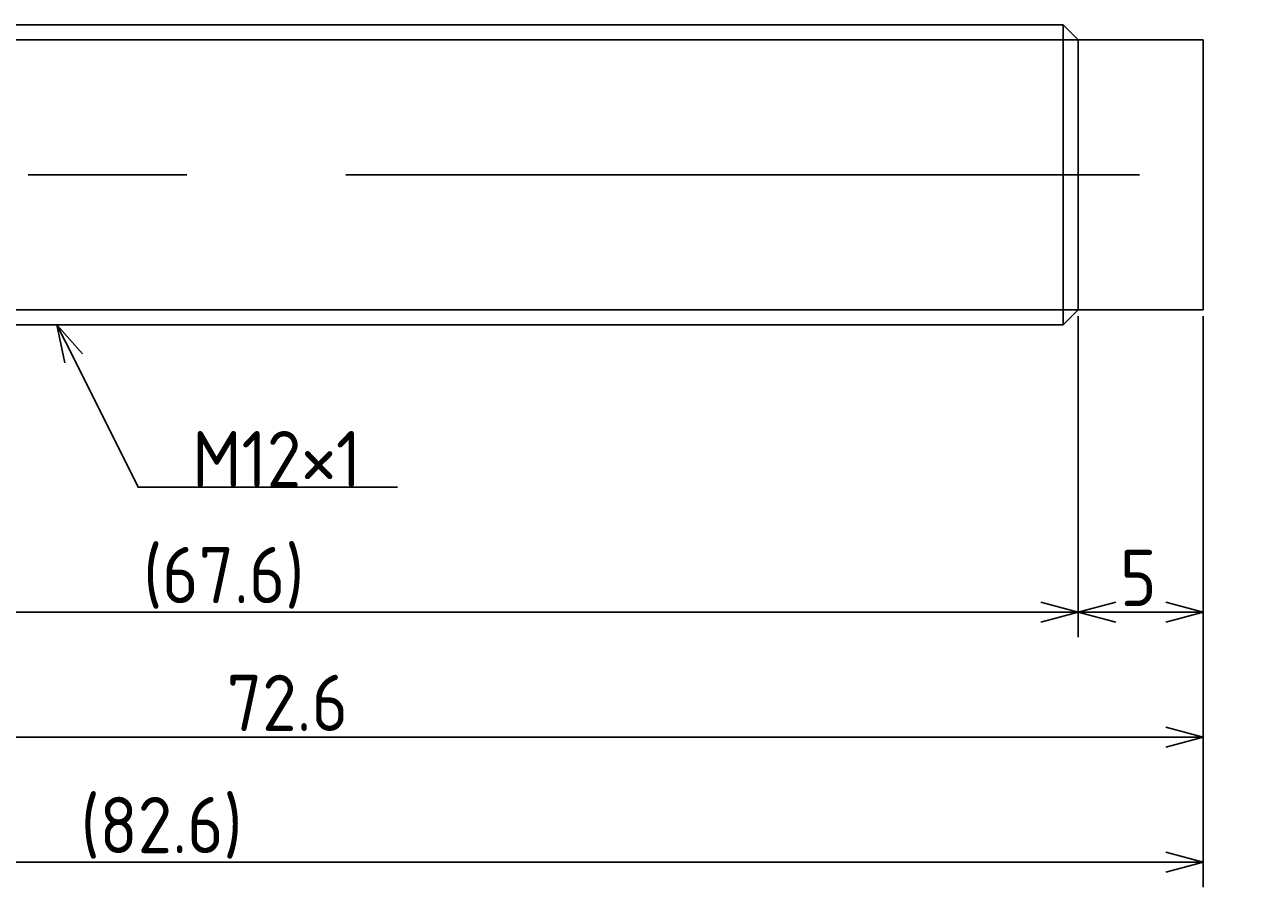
# Model space of a CAD drawing. Extents: x 138 to 298, y 131 to 184.
# Tile 4 of 4: x 248 to 298, y 142 to 176. Entities that reach past the tile are written whole.
import ezdxf

# ---------------------------------------------------------------- set-up
doc = ezdxf.new("R2010")
doc.units = 0
doc.linetypes.add('CENTER', pattern=[50.8, 31.75, -6.35, 6.35, -6.35])
doc.layers.get('0').update_dxf_attribs({"linetype": 'CONTINUOUS'})
doc.layers.get('DEFPOINTS').update_dxf_attribs({"linetype": 'CONTINUOUS'})
doc.layers.add('図形', color=7, linetype='CONTINUOUS')
doc.layers.add('寸法_文字', color=3, linetype='CONTINUOUS')
doc.layers.get('0').off()
doc.styles.add('DIMENSION', font='isocp.shx', dxfattribs={"bigfont": 'bigfont.shx'})
doc.dimstyles.get("Standard").update_dxf_attribs({"dimtxt": 0.18, "dimasz": 0.18, "dimexe": 0.18, "dimexo": 0.0625, "dimgap": 0.09, "dimtad": 0, "dimtih": 1, "dimtoh": 1, "dimzin": 0, "dimcen": 0.09, "dimazin": 3, "dimtfac": 1, "dimtofl": 0, "dimtmove": 0, "dimatfit": 3})

# ---------------------------------------------------------------- blocks, each defined once
blk = doc.blocks.new('_OPEN30')
at = {"color": 0, "linetype": 'BYBLOCK'}
for p, q in [((-1, 0.268), (0, 0)), ((0, 0), (-1, -0.268)), ((0, 0), (-1, 0))]:
    blk.add_line(p, q, dxfattribs=at)
blk = doc.blocks.new('*U23')
at = {"layer": '寸法_文字', "color": 3, "style": 'DIMENSION'}
blk.add_text('5', height=2.25, dxfattribs=at).set_placement((291.766, 152.75))
blk = doc.blocks.new('*D5')
at = {"layer": 'DEFPOINTS', "color": 0}
for p in [(290.1, 164.6), (295.1, 164.6), (290.1, 152.5)]:
    blk.add_point(p, dxfattribs=at)
at = {"layer": '寸法_文字', "color": 3}
for p, q in [((290.1, 164.35), (290.1, 151.5)), ((295.1, 164.35), (295.1, 151.5)), ((293.6, 152.5), (291.6, 152.5))]:
    blk.add_line(p, q, dxfattribs=at)
at = {"layer": '寸法_文字'}
blk.add_blockref('*U23', (0, 0), dxfattribs=at)
at = {"layer": '寸法_文字', "color": 3, "xscale": 1.5, "yscale": 1.5, "zscale": 1.5, "rotation": 180}
blk.add_blockref('_OPEN30', (290.1, 152.5), dxfattribs=at)
at = {"layer": '寸法_文字', "color": 3, "xscale": 1.5, "yscale": 1.5, "zscale": 1.5}
blk.add_blockref('_OPEN30', (295.1, 152.5), dxfattribs=at)
blk = doc.blocks.new('*U24')
at = {"layer": '寸法_文字', "color": 3, "style": 'DIMENSION'}
blk.add_text('(67.6)', height=2.25, dxfattribs=at).set_placement((252.7, 152.8625))
blk = doc.blocks.new('*D6')
at = {"layer": 'DEFPOINTS', "color": 0}
for p in [(222.5, 165.1), (290.1, 164.6), (222.5, 152.5)]:
    blk.add_point(p, dxfattribs=at)
at = {"layer": '寸法_文字', "color": 3}
for p, q in [((222.5, 164.85), (222.5, 151.5)), ((290.1, 164.35), (290.1, 151.5)), ((288.6, 152.5), (224, 152.5))]:
    blk.add_line(p, q, dxfattribs=at)
at = {"layer": '寸法_文字'}
blk.add_blockref('*U24', (0, 0), dxfattribs=at)
at = {"layer": '寸法_文字', "color": 3, "xscale": 1.5, "yscale": 1.5, "zscale": 1.5, "rotation": 180}
blk.add_blockref('_OPEN30', (222.5, 152.5), dxfattribs=at)
at = {"layer": '寸法_文字', "color": 3, "xscale": 1.5, "yscale": 1.5, "zscale": 1.5}
blk.add_blockref('_OPEN30', (290.1, 152.5), dxfattribs=at)
blk = doc.blocks.new('*U25')
at = {"layer": '寸法_文字', "color": 3, "style": 'DIMENSION'}
blk.add_text('72.6', height=2.25, dxfattribs=at).set_placement((256.044, 147.75))
blk = doc.blocks.new('*D9')
at = {"layer": 'DEFPOINTS', "color": 0}
for p in [(222.5, 165.147), (295.1, 164.6), (295.1, 147.5)]:
    blk.add_point(p, dxfattribs=at)
at = {"layer": '寸法_文字', "color": 3}
for p, q in [((222.5, 164.897), (222.5, 146.5)), ((295.1, 164.35), (295.1, 146.5)), ((224, 147.5), (293.6, 147.5))]:
    blk.add_line(p, q, dxfattribs=at)
at = {"layer": '寸法_文字'}
blk.add_blockref('*U25', (0, 0), dxfattribs=at)
at = {"layer": '寸法_文字', "color": 3, "xscale": 1.5, "yscale": 1.5, "zscale": 1.5, "rotation": 180}
blk.add_blockref('_OPEN30', (222.5, 147.5), dxfattribs=at)
at = {"layer": '寸法_文字', "color": 3, "xscale": 1.5, "yscale": 1.5, "zscale": 1.5}
blk.add_blockref('_OPEN30', (295.1, 147.5), dxfattribs=at)
blk = doc.blocks.new('*U26')
at = {"layer": '寸法_文字', "color": 3, "style": 'DIMENSION'}
blk.add_text('(82.6)', height=2.25, dxfattribs=at).set_placement((250.2, 142.8625))
blk = doc.blocks.new('*D10')
at = {"layer": 'DEFPOINTS', "color": 0}
for p in [(212.5, 168.25), (295.1, 164.6), (212.5, 142.5)]:
    blk.add_point(p, dxfattribs=at)
at = {"layer": '寸法_文字', "color": 3}
for p, q in [((212.5, 168), (212.5, 141.5)), ((295.1, 164.35), (295.1, 141.5)), ((293.6, 142.5), (214, 142.5))]:
    blk.add_line(p, q, dxfattribs=at)
at = {"layer": '寸法_文字'}
blk.add_blockref('*U26', (0, 0), dxfattribs=at)
at = {"layer": '寸法_文字', "color": 3, "xscale": 1.5, "yscale": 1.5, "zscale": 1.5, "rotation": 180}
blk.add_blockref('_OPEN30', (212.5, 142.5), dxfattribs=at)
at = {"layer": '寸法_文字', "color": 3, "xscale": 1.5, "yscale": 1.5, "zscale": 1.5}
blk.add_blockref('_OPEN30', (295.1, 142.5), dxfattribs=at)
blk = doc.blocks.new('*U12')
at = {"layer": '寸法_文字'}
blk.add_lwpolyline([(249.921, 162.658), (252.5, 157.5), (255, 157.5), (262.875, 157.5)], dxfattribs=at)
at = {"layer": '寸法_文字', "xscale": 1.5, "yscale": 1.5, "zscale": 1.5, "rotation": 116.5650511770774}
blk.add_blockref('_OPEN30', (249.25, 164), dxfattribs=at)
blk = doc.blocks.new('*U13')
at = {"layer": '寸法_文字', "style": 'DIMENSION'}
blk.add_text('M12×1', height=2.25, dxfattribs=at).set_placement((254.6625, 157.5))

msp = doc.modelspace()

# ---------------------------------------------------------------- linework, layer by layer
at = {"layer": '図形'}
for p, q in [((224.6, 176), (289.5, 176)), ((289.5, 164), (289.5, 176)), ((290.1, 175.4), (289.5, 176)), ((290.1, 175.4), (295.1, 175.4)), ((290.1, 164.6), (290.1, 175.4)), ((295.1, 164.6), (295.1, 175.4)), ((290.1, 164.6), (289.5, 164)), ((290.1, 164.6), (295.1, 164.6)), ((224.6, 164), (289.5, 164))]:
    msp.add_line(p, q, dxfattribs=at)
at = {"layer": '図形', "color": 3}
for p, q in [((224, 175.4), (290.1, 175.4)), ((224, 164.6), (290.1, 164.6))]:
    msp.add_line(p, q, dxfattribs=at)
at = {"layer": '図形', "color": 3, "linetype": 'CENTER'}
msp.add_line((210, 170), (297.5, 170), dxfattribs=at)

# ---------------------------------------------------------------- block references
at = {"layer": '寸法_文字'}
for name in ['*U12', '*U13']:
    msp.add_blockref(name, (0, 0), dxfattribs=at)

# ---------------------------------------------------------------- dimensions: what is measured, and where the dimension line sits
for base, p1, p2, picture, middle in [((212.5, 142.5), (295.1, 164.6), (212.5, 168.25), '*D10', (253.8, 142.5)), ((222.5, 152.5), (290.1, 164.6), (222.5, 165.1), '*D6', (256.3, 152.5))]:
    dim = msp.add_linear_dim(base=base, p1=p1, p2=p2, text='(<>)', dimstyle='Standard', override={"dimscale": 0.5}, dxfattribs=at)
    dim.commit()
    dim.dimension.update_dxf_attribs({"geometry": picture, "text_midpoint": middle, "dimtype": 128})
for base, p1, p2, picture, middle in [((295.1, 147.5), (222.5, 165.147), (295.1, 164.6), '*D9', (258.8, 147.5)), ((290.1, 152.5), (295.1, 164.6), (290.1, 164.6), '*D5', (292.6, 152.5))]:
    dim = msp.add_linear_dim(base=base, p1=p1, p2=p2, dimstyle='Standard', override={"dimscale": 0.5}, dxfattribs=at)
    dim.commit()
    dim.dimension.update_dxf_attribs({"geometry": picture, "text_midpoint": middle, "dimtype": 128})

doc.saveas('drawing.dxf')
